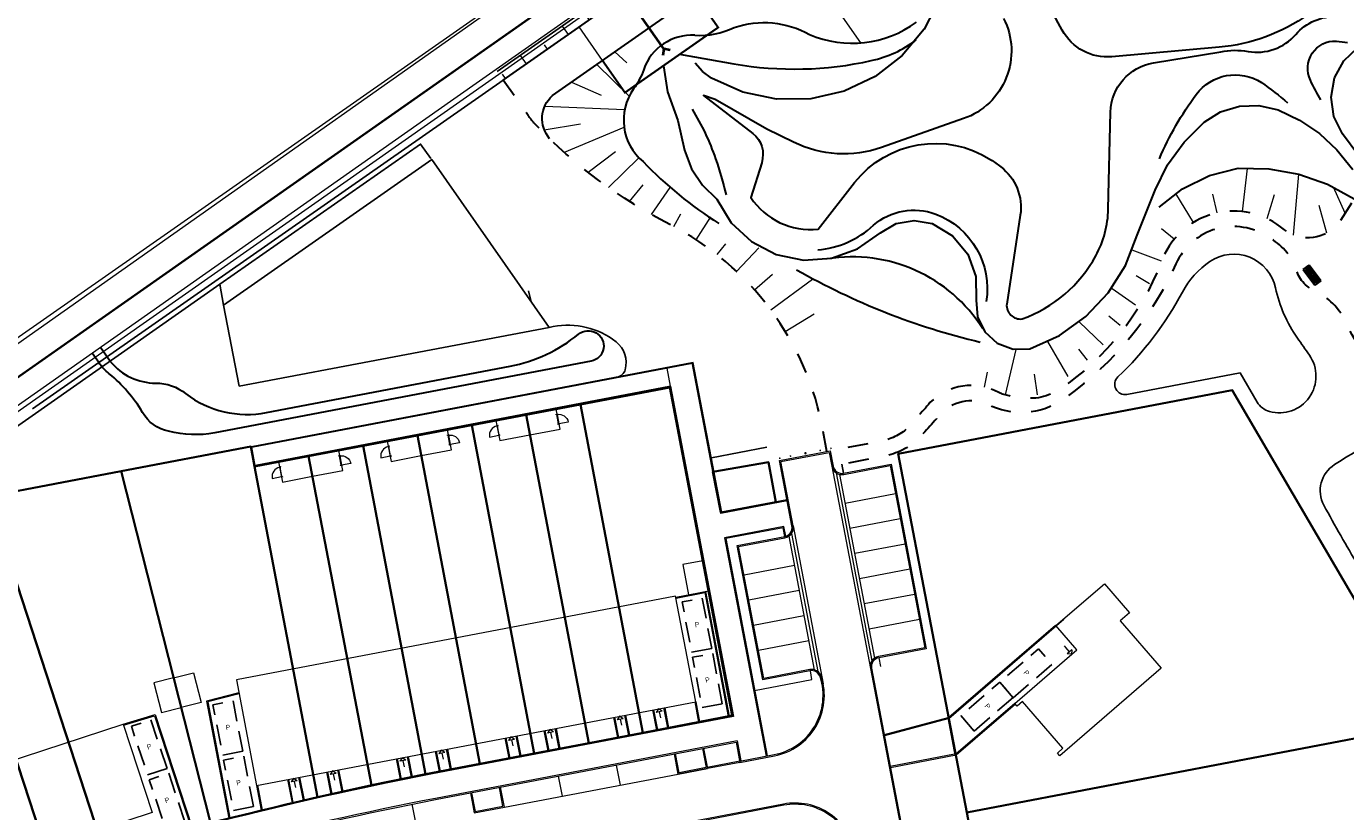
# Model space of a CAD drawing. Header units: metres. Extents: x 150385 to 171486, y 478588 to 485023.
# Tile 82 of 256: x 151673 to 151802, y 483454 to 483531. Entities that reach past the tile are written whole.
import ezdxf
from ezdxf.lldxf.tags import DXFTag

# ---------------------------------------------------------------- set-up
doc = ezdxf.new("R2010")
doc.units = ezdxf.units.M
doc.linetypes.add('NLCS-HIDDEN', pattern=[4, 2, -2])
doc.linetypes.add('Stippelfijn', pattern=[3, 2, -1])
for name, color, linetype, lineweight, true_color in [('B-WE-KG-GRENS_PERCEEL-GV', 150, 'KG-PERCEEL', 30, 0x007fff), ('N-CO-BC-DEUR_BERGING_HOUT-G', 9, 'Continuous', 18, 0x808080), ('N-WA-GW-TALUDARCERING-S', 7, 'Continuous', 15, 0x898989), ('N-WA-GW-TALUDARCERING_KORT-G', 7, 'Continuous', 15, 0x898989), ('N-WA-GW-TALUDARCERING_LANG-G', 7, 'Continuous', 18, 0x898989), ('N-WE-GW-GRONDWERKLIJN-G', 7, 'Continuous', 30, 0x4d4d4d), ('N1-WA-WH-DUIKER-G', 150, 'Continuous', 40, 0x007fff)]:
    doc.layers.add(name, color=color, linetype=linetype, lineweight=lineweight, true_color=true_color)
for name, color, linetype, lineweight in [('N-GV-IE-BANKJE-S', 7, 'Continuous', 35), ('N-GV-VH-MATERIAALGRENS-G', 7, 'Continuous', 25), ('N-PV-OG-BEBOUWING_ENTREE-S', 7, 'Continuous', 18), ('N-PV-OG-KADASTRAAL_BEBOUWING-G', 7, 'Continuous', 35), ('N-WE-AL-CONSTRUCTIELIJN-G', 7, 'Continuous', 25), ('N-WE-VH-KANTOPSLUITING_ACHTERKANTBAND TERRAS-G', 7, 'Continuous', 5), ('N-WE-VH-MATERIAALGRENS-G', 7, 'Continuous', 9), ('N-WE-WH-KUNSTWERK_STUW-G', 150, 'Continuous', 35), ('N1-WE-IE-MEUBILAIR_WEGMEUBILAIR_PAAL_OBJECT-S', 7, 'Continuous', 25), ('TOP-L-topo objecten vlak', 7, 'Continuous', 0)]:
    doc.layers.add(name, color=color, linetype=linetype, lineweight=lineweight)
doc.layers.add('N-WE-IE-MEUBILAIR_WEGMEUBILAIR_PAAL-G', color=7, linetype='FENCELINE1')
doc.layers.add('N-WE-VH-PP', color=7, linetype='Continuous')
doc.styles.add('NLCS-ISO-ANNOTATIEF-T25', font='NLCS-ISO.ttf', dxfattribs={"height": 2.5})
doc.styles.get("Standard").update_dxf_attribs({"font": 'NLCS-ISO.ttf'})
doc.linetypes.add('FENCELINE1', pattern='A,6.35,-2.54,[133,ltypeshp.shx,S=2.54,R=0,X=-2.54,Y=0],-2.54,25.4', length=36.83)
tags = doc.linetypes.add('KG-PERCEEL', pattern='A,5.5,-2,["P",Standard,S=1.8,R=0,X=-0.5,Y=-0.9],-2,5.5,-2,[5,NLCS.shx,S=0.75,R=0,X=0,Y=0],-2', length=19).pattern_tags.tags
tags[6] = DXFTag(74, 10)

# ---------------------------------------------------------------- blocks, each defined once
blk = doc.blocks.new('A$C2fcac167')
for p, q in [((0, 0), (2.4, 0)), ((0, -0.9), (0, 0)), ((2.4, -0.9), (0, -0.9)), ((0.2, -0.2), (2.2, -0.2)), ((0.2, -0.9), (0.2, -0.2)), ((2.2, -0.4), (0.2, -0.4)), ((2.2, -0.65), (0.2, -0.65)), ((2.2, -0.2), (2.2, -0.9)), ((2.4, 0), (2.4, -0.9))]:
    blk.add_line(p, q)
blk = doc.blocks.new('*U53')
at = {"layer": 'N-WA-GW-TALUDARCERING_KORT-G'}
for p, q in [((151803.89, 483613.87), (151803.61, 483614.28)), ((151799.8, 483611), (151799.51, 483611.41)), ((151795.7, 483608.14), (151795.41, 483608.55)), ((151791.6, 483605.27), (151791.32, 483605.68)), ((151787.5, 483602.41), (151787.22, 483602.82)), ((151783.41, 483599.54), (151783.12, 483599.95)), ((151779.31, 483596.68), (151779.02, 483597.09)), ((151775.21, 483593.81), (151774.93, 483594.22)), ((151771.11, 483590.95), (151770.83, 483591.36)), ((151767.02, 483588.08), (151766.73, 483588.49)), ((151762.92, 483585.21), (151762.63, 483585.62)), ((151758.82, 483582.35), (151758.54, 483582.76)), ((151754.73, 483579.48), (151754.44, 483579.89)), ((151750.63, 483576.62), (151750.34, 483577.03)), ((151746.53, 483573.75), (151746.24, 483574.16)), ((151742.43, 483570.89), (151742.15, 483571.3)), ((151738.34, 483568.02), (151738.05, 483568.43)), ((151734.24, 483565.16), (151733.95, 483565.57)), ((151730.14, 483562.29), (151729.85, 483562.7)), ((151726.04, 483559.42), (151725.76, 483559.83)), ((151721.95, 483556.56), (151721.66, 483556.97)), ((151717.85, 483553.69), (151717.56, 483554.1)), ((151713.75, 483550.83), (151713.46, 483551.24)), ((151709.65, 483547.96), (151709.37, 483548.37)), ((151705.56, 483545.1), (151705.27, 483545.51)), ((151701.46, 483542.23), (151701.17, 483542.64))]:
    blk.add_line(p, q, dxfattribs=at)
at = {"layer": 'N-WA-GW-TALUDARCERING_LANG-G'}
for p, q in [((151801.85, 483612.44), (151801.27, 483613.26)), ((151797.75, 483609.57), (151797.17, 483610.39)), ((151793.65, 483606.71), (151793.08, 483607.53)), ((151789.55, 483603.84), (151788.98, 483604.66)), ((151785.46, 483600.97), (151784.88, 483601.79)), ((151781.36, 483598.11), (151780.79, 483598.93)), ((151777.26, 483595.24), (151776.69, 483596.06)), ((151773.16, 483592.38), (151772.59, 483593.2)), ((151769.07, 483589.51), (151768.49, 483590.33)), ((151764.97, 483586.65), (151764.4, 483587.47)), ((151760.87, 483583.78), (151760.3, 483584.6)), ((151756.77, 483580.92), (151756.2, 483581.74)), ((151752.68, 483578.05), (151752.1, 483578.87)), ((151748.58, 483575.18), (151748.01, 483576)), ((151744.48, 483572.32), (151743.91, 483573.14)), ((151740.38, 483569.45), (151739.81, 483570.27)), ((151736.29, 483566.59), (151735.71, 483567.41)), ((151732.19, 483563.72), (151731.62, 483564.54)), ((151728.09, 483560.86), (151727.52, 483561.68)), ((151723.99, 483557.99), (151723.42, 483558.81)), ((151719.9, 483555.13), (151719.32, 483555.95)), ((151715.8, 483552.26), (151715.23, 483553.08)), ((151711.7, 483549.39), (151711.13, 483550.21)), ((151707.61, 483546.53), (151707.03, 483547.35)), ((151703.51, 483543.66), (151702.93, 483544.48))]:
    blk.add_line(p, q, dxfattribs=at)
blk = doc.blocks.new('pp')
at = {"layer": 'N-WE-VH-PP', "linetype": 'Stippelfijn', "flags": 128}
blk.add_lwpolyline([(-0.5, -5.47), (-2.5, -5.47), (-2.5, -0.47), (-0.5, -0.47)], close=True, dxfattribs=at)
at = {"layer": 'N-WE-VH-PP', "color": 0, "insert": (-1.48, -2.91), "char_height": 0.5, "attachment_point": 5, "style": 'NLCS-ISO-ANNOTATIEF-T25'}
blk.add_mtext('P', dxfattribs=at)
blk = doc.blocks.new('Woning Vrijstaand p')
at = {"layer": 'N-PV-OG-BEBOUWING_ENTREE-S', "color": 0, "lineweight": -2}
for p, q in [((-0.3, 6.75), (-1.06, 6.75)), ((-0.3, 6.75), (-0.9, 6.75)), ((-0.3, 7.05), (0, 6.75)), ((-0.3, 7.05), (0, 6.75)), ((0, 6.75), (-0.3, 6.45)), ((0, 6.75), (-0.3, 6.45))]:
    blk.add_line(p, q, dxfattribs=at)
at = {"layer": 'N-PV-OG-BEBOUWING_ENTREE-S', "color": 0, "lineweight": -2, "flags": 128}
blk.add_lwpolyline([(-0.3, 7.05), (-0.3, 6.45)], dxfattribs=at)
blk.add_lwpolyline([(-0.3, 7.05), (-0.3, 6.45)], dxfattribs=at)
at = {"layer": 'N-PV-OG-KADASTRAAL_BEBOUWING-G', "color": 0, "lineweight": -2, "flags": 128}
blk.add_lwpolyline([(0.65, 12.46), (6.76, 12.46), (6.76, -0.6), (6.41, -0.6), (6.41, 0.1), (0.37, 0.1), (0.37, -0.6), (0.02, -0.6), (0.02, 7.41), (-3.1, 7.41), (-3.1, 13.66), (0.65, 13.66)], close=True, dxfattribs=at)
blk = doc.blocks.new('NLRS_31_DO_WB_buitendeurkozijn vspyqds3_BCB - H02s-5481641-00_begane grond - BU Tuinberging')
at = {"layer": 'N-CO-BC-DEUR_BERGING_HOUT-G', "lineweight": 13}
h = blk.add_hatch(dxfattribs=at)
h.set_pattern_fill('FP_7', color=256, style=0, pattern_type=2)
h.set_pattern_definition([(315, (-27166.344, 2464), (45.25483, 45.25483), [])])
h.paths.add_polyline_path([(-517, 9), (-517, -9), (-508, -9), (-508, -85), (-517, -85), (-517, -101), (-450, -101), (-450, -38), (-467, -38), (-467, 13), (-517, 13)], flags=0)
h.paths.add_polyline_path([(450, -101), (517, -101), (517, -85), (508, -85), (508, -9), (517, -9), (517, 13), (467, 13), (467, -38), (450, -38)], flags=0)
at = {"layer": 'N-CO-BC-DEUR_BERGING_HOUT-G'}
for p, q in [((-517, 13), (-517, 9)), ((-467, 13), (-517, 13)), ((-467, -38), (-467, 13)), ((462, 2), (-462, 2)), ((-462, 2), (-462, -38)), ((462, -38), (462, 2)), ((517, 13), (467, 13)), ((467, 13), (467, -38)), ((517, 9), (517, 13)), ((-508, -85), (-517, -85)), ((-517, -85), (-517, -101)), ((-517, -101), (-450, -101)), ((-508, -79), (-508, -85)), ((-450, -38), (-467, -38)), ((-462, -38), (462, -38)), ((-450, -101), (-450, -38)), ((467, -38), (450, -38)), ((450, -38), (450, -101)), ((450, -101), (517, -101)), ((508, -85), (508, -79)), ((517, -85), (508, -85)), ((517, -101), (517, -85))]:
    blk.add_line(p, q, dxfattribs=at)
at = {"layer": 'N-CO-BC-DEUR_BERGING_HOUT-G', "lineweight": 13}
blk.add_line((-464, 919), (-464, -9), dxfattribs=at)
blk.add_arc((-464, -9), 928, 360, 90, dxfattribs=at)

msp = doc.modelspace()

# ---------------------------------------------------------------- hatches: boundary and pattern name
h = msp.add_hatch(color=256)
edge = h.paths.add_edge_path()
edge.add_arc((151749.2, 483488.86), 0.125, 0, 360)
at = {"layer": 'N1-WE-IE-MEUBILAIR_WEGMEUBILAIR_PAAL_OBJECT-S'}
h = msp.add_hatch(color=256, dxfattribs=at)
h.dxf.hatch_style = 1
h.paths.add_polyline_path([(151746.64, 483488.29), (151746.78, 483488.32), (151746.75, 483488.47), (151746.61, 483488.44)])
h = msp.add_hatch(color=256, dxfattribs=at)
h.dxf.hatch_style = 1
h.paths.add_polyline_path([(151747.69, 483488.5), (151747.83, 483488.52), (151747.8, 483488.67), (151747.66, 483488.64)])
h = msp.add_hatch(color=256, dxfattribs=at)
h.dxf.hatch_style = 1
h.paths.add_polyline_path([(151750.59, 483489.04), (151750.73, 483489.07), (151750.7, 483489.22), (151750.56, 483489.19)])
h = msp.add_hatch(color=256, dxfattribs=at)
h.dxf.hatch_style = 1
h.paths.add_polyline_path([(151751.64, 483489.25), (151751.78, 483489.27), (151751.75, 483489.42), (151751.61, 483489.39)])

# ---------------------------------------------------------------- linework, layer by layer
at = {"layer": 'B-WE-KG-GRENS_PERCEEL-GV', "flags": 128}
for points in [[(151316.71, 483553.08), (151403.36, 483439.89), (151455.3, 483373.86), (151469, 483359.2), (151471.72, 483355.57), (151507.76, 483380.86), (151608.65, 483451.64), (151911.59, 483664.18), (152074.24, 483778.3), (152066.94, 483796.58), (152059.48, 483814.79), (152051.89, 483832.94), (152044.14, 483851.04), (152036.25, 483869.07), (152028.22, 483887.03), (152020.04, 483904.93), (152011.71, 483922.76), (152003.25, 483940.53), (151994.64, 483958.23), (151985.88, 483975.85), (151976.99, 483993.41), (151967.95, 484010.89), (151926.45, 483981.72), (151907.36, 483968.3)], [(152074.24, 483778.3), (152066.94, 483796.58), (152059.48, 483814.79), (152051.89, 483832.94), (152044.14, 483851.04), (152036.25, 483869.07), (152028.22, 483887.03), (152020.04, 483904.93), (152011.71, 483922.76), (152003.25, 483940.53), (151994.64, 483958.23), (151985.88, 483975.85), (151976.99, 483993.41), (151967.95, 484010.89), (151926.45, 483981.72), (151907.36, 483968.3), (151316.71, 483553.08), (151403.36, 483439.89), (151455.3, 483373.86), (151469, 483359.2), (151471.72, 483355.57), (151608.65, 483451.64), (151911.59, 483664.18)], [(151507.75, 483380.85), (151507.76, 483380.86), (151608.65, 483451.64), (151771.12, 483565.63), (151911.59, 483664.18), (152074.24, 483778.3), (152066.94, 483796.58), (152059.48, 483814.79), (152051.89, 483832.94), (152044.14, 483851.04), (152036.25, 483869.07), (152028.22, 483887.03), (152020.04, 483904.93), (152011.71, 483922.76), (152003.25, 483940.53), (151994.64, 483958.23), (151985.88, 483975.85), (151976.99, 483993.41), (151967.95, 484010.89), (151926.45, 483981.72), (151907.36, 483968.3), (151316.71, 483553.08), (151403.36, 483439.89), (151455.3, 483373.86), (151469, 483359.2), (151471.72, 483355.57)], [(151316.71, 483553.08), (151403.36, 483439.89), (151455.3, 483373.86), (151469, 483359.2), (151471.72, 483355.57), (151507.76, 483380.86), (151608.65, 483451.64), (151911.59, 483664.18), (152074.24, 483778.3), (152066.94, 483796.58), (152059.48, 483814.79), (152051.89, 483832.94), (152044.14, 483851.04), (152036.25, 483869.07), (152028.22, 483887.03), (152020.04, 483904.93), (152011.71, 483922.76), (152003.25, 483940.53), (151994.64, 483958.23), (151985.88, 483975.85), (151976.99, 483993.41), (151967.95, 484010.89), (151926.45, 483981.72), (151907.36, 483968.3)], [(152074.24, 483778.3), (152066.94, 483796.58), (152059.48, 483814.79), (152051.89, 483832.94), (152044.14, 483851.04), (152036.25, 483869.07), (152028.22, 483887.03), (152020.04, 483904.93), (152011.71, 483922.76), (152003.25, 483940.53), (151994.64, 483958.23), (151985.88, 483975.85), (151976.99, 483993.41), (151967.95, 484010.89), (151926.45, 483981.72), (151907.36, 483968.3), (151316.71, 483553.08), (151403.36, 483439.89), (151455.3, 483373.86), (151469, 483359.2), (151471.72, 483355.57), (151608.65, 483451.64), (151911.59, 483664.18)], [(151533.35, 483297.58), (151522.99, 483289.3), (151577.28, 483221.76), (151674.55, 483103.26), (151777.85, 482980.47), (151798.81, 482956.48), (151809.59, 482945.89), (152215.02, 483231.7), (151911.59, 483664.18), (151608.65, 483451.64), (151612.29, 483447.18), (151620.38, 483452.84), (151632.62, 483430.44), (151632.42, 483430.34), (151628.04, 483427.88), (151630.94, 483424.32), (151654.28, 483394.27), (151606.73, 483356.21), (151573.99, 483330.04), (151555.19, 483315.02), (151553.62, 483313.78)], [(151809.59, 482945.89), (152215.02, 483231.7), (151911.59, 483664.18), (151608.65, 483451.64), (151630.94, 483424.32), (151654.28, 483394.27), (151606.73, 483356.21), (151522.99, 483289.3), (151577.28, 483221.76), (151674.55, 483103.26), (151777.85, 482980.47), (151798.81, 482956.48)], [(151533.35, 483297.58), (151522.99, 483289.3), (151577.28, 483221.76), (151674.55, 483103.26), (151777.85, 482980.47), (151798.81, 482956.48), (151809.59, 482945.89), (152215.02, 483231.7), (151911.59, 483664.18), (151608.65, 483451.64), (151612.29, 483447.18), (151620.38, 483452.84), (151632.62, 483430.44), (151632.42, 483430.34), (151628.04, 483427.88), (151630.94, 483424.32), (151654.28, 483394.27), (151606.73, 483356.21), (151573.99, 483330.04), (151555.19, 483315.02), (151553.62, 483313.78)], [(151809.59, 482945.89), (152215.02, 483231.7), (151911.59, 483664.18), (151608.65, 483451.64), (151630.94, 483424.32), (151654.28, 483394.27), (151606.73, 483356.21), (151522.99, 483289.3), (151577.28, 483221.76), (151674.55, 483103.26), (151777.85, 482980.47), (151798.81, 482956.48)], [(151533.35, 483297.58), (151522.99, 483289.3), (151577.28, 483221.76), (151636.33, 483149.83), (151637.77, 483151.01), (151632.04, 483158.1), (151624.17, 483167.82), (151610.47, 483184.72), (151626.21, 483197.6), (151635.99, 483193.01), (151646.17, 483188.23), (151656.36, 483183.45), (151666.54, 483178.68), (151676.72, 483173.9), (151686.91, 483169.12), (151697.09, 483164.34), (151707.27, 483159.56), (151691.5, 483125.95), (151695.85, 483123.92), (151711.62, 483157.52), (151722.65, 483152.34), (151733.68, 483147.17), (151744.71, 483141.99), (151754.38, 483137.46), (151754.38, 483133.32), (151767.22, 483133.28), (151780.21, 483133.25), (151798.96, 483133.2), (151817.71, 483133.14), (151817.55, 483071.63), (151830.05, 483071.59), (151830.12, 483102.01), (151830.18, 483120.59), (151830.23, 483139.18), (151914.11, 483138.94), (151914.15, 483153.71), (151834.15, 483153.94), (151834.2, 483172.51), (151834.26, 483191.09), (151834.31, 483209.67), (151914.31, 483209.45), (151914.35, 483225.88), (151834.35, 483226.1), (151834.41, 483244.68), (151834.44, 483255.93), (151834.46, 483267.18), (151834.54, 483293.05), (151914.54, 483292.83), (151914.55, 483296.36), (151915.98, 483296.35), (151916.16, 483296.36), (151916.33, 483296.36), (151916.51, 483296.38), (151916.68, 483296.4), (151916.86, 483296.43), (151917.03, 483296.46), (151917.2, 483296.5), (151917.37, 483296.54), (151917.53, 483296.59), (151917.7, 483296.65), (151917.86, 483296.71), (151918.02, 483296.78), (151918.18, 483296.85), (151918.34, 483296.93), (151918.49, 483297.02), (151918.64, 483297.11), (151918.79, 483297.2), (151918.93, 483297.3), (151919.07, 483297.41), (151919.21, 483297.52), (151919.34, 483297.63), (151919.47, 483297.75), (151919.59, 483297.88), (151919.71, 483298), (151919.83, 483298.14), (151919.93, 483298.27), (151920.04, 483298.41), (151920.14, 483298.55), (151920.24, 483298.7), (151920.33, 483298.85), (151920.41, 483299), (151920.49, 483299.16), (151920.57, 483299.32), (151920.63, 483299.48), (151920.7, 483299.64), (151920.75, 483299.8), (151920.8, 483299.97), (151920.85, 483300.14), (151920.89, 483300.31), (151920.92, 483300.48), (151920.95, 483300.66), (151920.97, 483300.83), (151920.99, 483301), (151921, 483301.18), (151921, 483301.35), (151921, 483356.46), (151921, 483451.49), (151921, 483451.66), (151920.99, 483451.83), (151920.97, 483452), (151920.95, 483452.17), (151920.93, 483452.34), (151920.89, 483452.51), (151920.86, 483452.67), (151920.81, 483452.84), (151920.76, 483453), (151920.71, 483453.16), (151920.65, 483453.32), (151920.58, 483453.48), (151920.51, 483453.64), (151920.44, 483453.79), (151920.36, 483453.94), (151920.27, 483454.09), (151920.18, 483454.23), (151920.08, 483454.37), (151822.52, 483592.33), (151775.46, 483559.42), (151773.17, 483562.7), (151771.12, 483565.63), (151608.65, 483451.64), (151612.29, 483447.18), (151615.74, 483449.59), (151620.38, 483452.83), (151624.64, 483455.82), (151629.29, 483459.07), (151638.77, 483465.71), (151650.25, 483439.2), (151642.19, 483435.44), (151637.38, 483432.99), (151632.62, 483430.44), (151628.05, 483427.87), (151630.94, 483424.32), (151653.43, 483395.36), (151653.57, 483395.41), (151664.88, 483399.12), (151673.86, 483402.07), (151676.45, 483402.57), (151688.25, 483404.81), (151694.86, 483406.08), (151694.48, 483408.03), (151688.89, 483406.97), (151683.79, 483406), (151678.19, 483404.93), (151673.09, 483403.95), (151664.65, 483401.2), (151657.28, 483423.67), (151665.5, 483427.11), (151670.57, 483428.97), (151675.69, 483430.69), (151680.86, 483432.27), (151686.04, 483433.77), (151695.38, 483436.28), (151704.76, 483438.54), (151710.03, 483439.7), (151715.31, 483440.79), (151720.62, 483441.8), (151725.92, 483442.82), (151731.22, 483443.82), (151736.54, 483444.83), (151745.25, 483446.5), (151750.55, 483418.72), (151741.82, 483417.05), (151736.52, 483416.05), (151731.22, 483415.03), (151725.92, 483414.02), (151720.62, 483413.02), (151715.31, 483412), (151709.99, 483410.98), (151710.37, 483409.03), (151711.99, 483409.33), (151723.79, 483411.57), (151734.59, 483413.64), (151735.57, 483378.82), (151724.74, 483378.52), (151714.09, 483378.05), (151703.51, 483377.1), (151692.99, 483375.64), (151682.54, 483373.69), (151672.2, 483371.26), (151662.03, 483368.21), (151652.18, 483364.53), (151644.17, 483386.17), (151639.14, 483382.15), (151646.56, 483362.07), (151638.88, 483358.39), (151634.08, 483355.9), (151629.36, 483353.3), (151624.68, 483350.59), (151620.08, 483347.77), (151613.06, 483343.17), (151604.51, 483354.42), (151602.15, 483352.55), (151602.88, 483351.66), (151599.72, 483349.07), (151598.96, 483349.99), (151573.99, 483330.04), (151577.07, 483326.28), (151582.7, 483319.41), (151564.08, 483304.18), (151558.45, 483311.04), (151555.19, 483315.02), (151553.62, 483313.78), (151556.9, 483309.78), (151562.53, 483302.9), (151542.43, 483286.46), (151536.82, 483293.34), (151533.4, 483297.51)], [(151640.45, 483466.88), (151650.23, 483473.72), (151654.36, 483476.61), (151659.48, 483480.19), (151663.6, 483483.07), (151668.74, 483486.65), (151669.4, 483484.63), (151682.41, 483487.11), (151695.04, 483489.53), (151695.4, 483487.56), (151700.7, 483488.58), (151706.02, 483489.58), (151711.32, 483490.59), (151716.62, 483491.6), (151721.93, 483492.61), (151727.23, 483493.61), (151735.96, 483495.28), (151742.06, 483463.25), (151733.34, 483461.58), (151728.04, 483460.56), (151722.72, 483459.56), (151717.42, 483458.55), (151712.12, 483457.53), (151706.83, 483456.45), (151701.55, 483455.29), (151691.11, 483452.78), (151680.74, 483449.99), (151675.57, 483448.49), (151670.4, 483446.92), (151665.28, 483445.2), (151660.2, 483443.33), (151652.07, 483440.01)], [(151727.23, 483493.61), (151733.34, 483461.58), (151742.06, 483463.25), (151735.96, 483495.28)], [(151758.27, 483488.82), (151764.96, 483453.8), (151809.97, 483462.38), (151790.88, 483495.03)], [(151764.96, 483453.8), (151758.27, 483488.82), (151790.88, 483495.03), (151809.97, 483462.38), (151821.2, 483443.14), (151824.49, 483430.03), (151827.77, 483416.92), (151832.88, 483396.52), (151833.08, 483368.06), (151781.57, 483366.61), (151777.86, 483386.02), (151773.94, 483406.66), (151771.41, 483419.92), (151768.89, 483433.19)], [(151727.23, 483493.61), (151721.93, 483492.61), (151728.04, 483460.56), (151733.34, 483461.58)], [(151721.93, 483492.61), (151716.62, 483491.6), (151722.72, 483459.56), (151728.04, 483460.56)], [(151711.32, 483490.59), (151717.42, 483458.55), (151722.72, 483459.56), (151716.62, 483491.6)], [(151711.32, 483490.59), (151706.02, 483489.58), (151712.12, 483457.53), (151717.42, 483458.55)], [(151682.41, 483487.11), (151691.11, 483452.78), (151701.55, 483455.29), (151695.4, 483487.56), (151695.04, 483489.53)], [(151700.7, 483488.58), (151695.4, 483487.56), (151701.55, 483455.29), (151706.83, 483456.45)], [(151700.7, 483488.58), (151706.83, 483456.45), (151712.12, 483457.53), (151706.02, 483489.58)], [(151669.4, 483484.63), (151680.74, 483449.99), (151691.11, 483452.78), (151682.41, 483487.11)], [(151740.93, 483483.08), (151740.17, 483487.06), (151745.61, 483488), (151746.31, 483484.09)], [(151740.17, 483487.06), (151740.93, 483483.08), (151746.31, 483484.09), (151745.61, 483488)], [(151663.6, 483483.07), (151664.76, 483481.44), (151675.57, 483448.49), (151680.74, 483449.99), (151669.4, 483484.63), (151668.74, 483486.65)], [(151663.6, 483483.07), (151659.48, 483480.19), (151670.4, 483446.92), (151675.57, 483448.49), (151664.76, 483481.44)], [(151809.97, 483462.38), (151764.96, 483453.8), (151768.89, 483433.19), (151821.2, 483443.14)]]:
    msp.add_lwpolyline(points, close=True, dxfattribs=at)
at = {"layer": 'N-GV-VH-MATERIAALGRENS-G', "color": 7, "flags": 128}
for points in [[(151692.02, 483505.36), (151711.63, 483519.05), (151712.64, 483517.65)], [(151692.02, 483505.36), (151669.3, 483489.45)], [(151692.4, 483503.33), (151692.02, 483505.36)], [(151752.76, 483487.78), (151752.92, 483486.91)]]:
    msp.add_lwpolyline(points, dxfattribs=at)
for points in [[(151779.71, 483496.31, 0.080663), (151786.01, 483504.6, -0.12226), (151788.69, 483507.58, -0.531697), (151795.1, 483505, 0.099697), (151797.23, 483500.11, 0.000875), (151798.4, 483498.44, -0.705147), (151794.5, 483492.94, -0.194431), (151793.31, 483493.86), (151791.64, 483496.71), (151780.58, 483494.61, -0.748513)], [(151799.82, 483483.79, 0.012476), (151803.18, 483477.9, 0.24414), (151807.14, 483475.47, 0.111554), (151811.83, 483476.19, 0.230385), (151815.99, 483480.7, 0.288385), (151814.59, 483485.73, 0.058647), (151809.32, 483489.51, 0.269353), (151803.49, 483489.38, 0.00376), (151800.86, 483487.75, 0.393765)]]:
    msp.add_lwpolyline(points, format="xyb", close=True, dxfattribs=at)
msp.add_lwpolyline([(151724.18, 483501.15), (151724.58, 483501.23, -0.21637), (151730.71, 483499.74, -0.302458), (151731.6, 483497.02, -0.285852), (151730.83, 483496.3)], format="xyb", dxfattribs=at)
at = {"layer": 'N-WA-GW-TALUDARCERING-S', "color": 7, "flags": 128}
for points in [[(151747.12, 483539.6), (151754.58, 483528.93)], [(151730.58, 483528.04), (151731.76, 483526.97)], [(151728.85, 483526.82), (151731.99, 483523.71)], [(151726.37, 483525.09), (151729.27, 483523.81)], [(151723.75, 483522.74), (151731.55, 483522.42)], [(151723.7, 483520.44), (151727.23, 483521.03)], [(151725.67, 483518.24), (151731.5, 483520.69)], [(151728, 483516.29), (151730.65, 483518.33)], [(151729.99, 483514.81), (151732.95, 483517.7)], [(151791.88, 483512.46), (151792.36, 483516.65)], [(151796.86, 483510.16), (151797.36, 483516.11)], [(151732.02, 483513.44), (151733.35, 483515.07)], [(151734.16, 483512.16), (151736.01, 483514.81)], [(151787.09, 483511.4), (151785.35, 483514.23)], [(151789.39, 483512.33), (151788.99, 483514.14)], [(151801.91, 483512.3), (151800.77, 483514.84)], [(151794.27, 483511.78), (151795, 483514.12)], [(151800.12, 483510.35), (151799.37, 483513.04)], [(151736.36, 483510.99), (151737.03, 483512.24)], [(151738.53, 483509.71), (151739.97, 483511.93)], [(151785.21, 483509.77), (151783.98, 483510.78)], [(151740.58, 483508.25), (151741.42, 483509.32)], [(151742.48, 483506.6), (151744.65, 483508.9)], [(151783.96, 483507.61), (151781.1, 483508.68)], [(151744.24, 483504.8), (151745.97, 483506.34)], [(151745.83, 483502.85), (151749.88, 483505.85)], [(151782.79, 483505.41), (151781.48, 483506.18)], [(151781.44, 483503.31), (151779.14, 483504.92)], [(151747.23, 483500.76), (151750.05, 483502.48)], [(151778.26, 483499.45), (151775.94, 483501.68)], [(151779.92, 483501.32), (151778.81, 483502.24)], [(151769.74, 483498.99), (151768.7, 483494.56)], [(151772.82, 483499.78), (151774.83, 483496.34)], [(151776.73, 483497.95), (151775.89, 483499.01)], [(151766.7, 483495.31), (151766.98, 483496.78)], [(151771.85, 483494.55), (151771.58, 483496.57)]]:
    msp.add_lwpolyline(points, dxfattribs=at)
at = {"layer": 'N-WE-AL-CONSTRUCTIELIJN-G', "color": 7, "flags": 128}
for points in [[(151826.67, 483601.34), (151719.12, 483526.12)], [(151719.7, 483525.3), (151673.74, 483493.21)], [(151745.44, 483489.44), (151740.02, 483488.41)]]:
    msp.add_lwpolyline(points, dxfattribs=at)
at = {"layer": 'N-WE-GW-GRONDWERKLIJN-G', "color": 7, "flags": 128}
for points in [[(151719.7, 483525.3), (151823.1, 483597.62)], [(151681.37, 483497.79), (151680.38, 483499.2)]]:
    msp.add_lwpolyline(points, dxfattribs=at)
for points in [[(151724.23, 483519.57, -0.409968), (151724.51, 483523.79), (151774.33, 483558.63)], [(151798.27, 483531.69, -0.133239), (151789.61, 483528.5), (151779.11, 483527.57, -0.298851), (151774.28, 483530.16), (151767.64, 483542.39, 0.401364)], [(151738.41, 483529.67, 0.126512), (151742.25, 483530.43, -0.212358), (151749.6, 483529.75, 0.265477), (151760.03, 483530.94)], [(151768.55, 483531.31, -0.453924), (151764.64, 483521.53), (151756.63, 483518.71, -0.201518), (151748.05, 483519.23), (151745.44, 483520.51), (151740.39, 483523.41), (151739.26, 483523.8), (151744.07, 483520.09, -0.310015), (151744.93, 483517.23), (151743.86, 483513.84, 0.279969), (151750.44, 483510.74), (151754, 483515.28, -0.38793), (151767.3, 483517.51, -0.019717), (151768.27, 483516.83, -0.273985), (151770.18, 483512.1), (151768.85, 483503.43, 0.46651), (151770.35, 483501.97, 0.18326), (151777.55, 483508.14, 0.119814), (151778.77, 483512.71), (151778.99, 483522.16, -0.360612), (151783.18, 483526.98), (151789.75, 483528.06, -0.094075), (151792.41, 483528.09, 0.264392), (151797.07, 483529.75, -0.227888), (151801.1, 483531.5, 0.105626)], [(151738.41, 483529.67, 0.334472), (151733.41, 483526.32)], [(151736.92, 483527.81), (151742.22, 483526.88, 0.098191), (151755.63, 483527.19, 0.107175), (151760.02, 483529.21, 0.107175)], [(151799.52, 483523.35, -0.013606), (151798.5, 483525.27, -0.569649), (151801.04, 483529.1, 0.033491), (151802.14, 483528.97)], [(151733.41, 483526.32, -0.073684), (151732.42, 483524.43, 0.391028), (151733.35, 483517.33, 0.060336), (151740.75, 483511.29)], [(151783.76, 483517.62, -0.057489), (151787.35, 483523.88, -0.395278), (151793.73, 483525.05, -0.017577), (151796.28, 483523.08)], [(151738.13, 483522.44, -0.058265), (151740.42, 483517.62, -0.031299), (151741.45, 483514.09)], [(151750.4, 483508.72, 0.169815), (151755.85, 483511.12, -0.276813), (151761.92, 483512.21, -0.356025), (151766.86, 483503.67)], [(151766.51, 483501.01, 0.302608), (151751.34, 483507.83)], [(151748.34, 483506.78, 0.071327), (151766.25, 483499.71, 0.071327)], [(151681.37, 483497.79, 0.223985), (151685.77, 483495.71, -0.177989), (151688.69, 483494.68, 0.211928), (151696.59, 483492.83), (151720.36, 483497.36, 0.125015), (151727.05, 483500.49, -1.285779), (151728.28, 483497.85), (151728.28, 483497.85), (151691.53, 483490.85, -0.11396), (151687.03, 483491.03, -0.227215), (151684.49, 483492.85, 0.08107), (151681.23, 483496.63, -0.064509), (151680.2, 483497.72), (151679.57, 483498.62)]]:
    msp.add_lwpolyline(points, format="xyb", dxfattribs=at)
at = {"layer": 'N-WE-GW-GRONDWERKLIJN-G', "color": 7, "linetype": 'NLCS-HIDDEN', "flags": 128}
for points in [[(151751.3, 483489.02), (151750.94, 483491.02, 0.234169), (151735.96, 483511.2, -0.083591), (151722.9, 483520.9, -0.038348), (151722.14, 483521.83), (151719.7, 483525.3)], [(151802.53, 483513.27), (151801.29, 483511.34, -0.407569), (151795.96, 483510.67, 0.530889), (151783.9, 483507.43, -0.1525), (151774.08, 483495.16, -0.210183), (151770.16, 483494.33, -0.096279), (151768.08, 483494.78, 0.334045), (151761.36, 483493.8, -0.016759), (151758.88, 483491.05, -0.121282), (151756.16, 483489.95), (151751.61, 483489.09)], [(151741.2, 483363.95, -0.123928), (151751.53, 483357.23, 0.227586), (151760.1, 483353.82, 0.206139), (151763.62, 483355.64, 0.001507), (151765.79, 483358.29, -0.209915), (151769.36, 483360.13, 0.00158), (151772.42, 483360.32, 0.095482), (151774.25, 483360.8, -0.327719), (151789.32, 483357.98, -0.032622), (151790.14, 483356.91, 0.23857), (151791.61, 483356.21, -0.230254), (151793.42, 483355.7, 0.093686), (151794.06, 483355.32, 0.258091), (151798.65, 483356.03, 0.069756), (151801.14, 483358.48, -0.272473), (151806.34, 483360.79, 0.099018), (151812.27, 483360.47, -0.222998), (151826.69, 483356.79, 0.412402), (151838.97, 483359.24, 0.136347), (151840.81, 483365.42, -0.173921), (151841.67, 483367.98, 0.261832), (151842.76, 483372.65, -0.148008), (151842.45, 483376.47, 0.205087), (151840.32, 483383.99, -0.361798), (151840.15, 483390.84, 0.096568), (151841.15, 483395.02, 0.107162), (151840.39, 483400.88, 0.014546), (151839.3, 483403.71, -0.130046), (151837.9, 483422.2, 0.125861), (151837.73, 483424.67, -0.373948), (151839, 483427.68, 0.043837), (151840.67, 483428.73, 0.135424), (151842.29, 483430.84), (151843.95, 483434.96, 0.367956), (151839.46, 483445.32, -0.104499), (151825.37, 483455.98, -0.090548), (151821.11, 483463.41, -0.093144), (151820.4, 483471.57, -0.113341), (151821.92, 483476.51, 0.044579), (151822.29, 483477.32, 0.284575), (151819.97, 483488.22, 0.126691), (151810.11, 483493.87), (151810.11, 483493.87, -0.20482), (151801.93, 483501.75, 0.164417), (151798.97, 483504.71, -0.249892), (151797.11, 483506.93, 0.173101), (151794.45, 483509.93, 0.467072), (151785.38, 483507.36, -0.13279), (151774.69, 483494.36, -0.278239), (151767.41, 483493.44, 0.334415), (151762.46, 483492.78, -0.017039), (151759.87, 483489.91, -0.124749), (151756.41, 483488.47), (151752.76, 483487.78)]]:
    msp.add_lwpolyline(points, format="xyb", dxfattribs=at)
at = {"layer": 'N-WE-GW-GRONDWERKLIJN-G', "color": 7}
for points in [[(151762.33, 483533.25, 0), (151760.79, 483530.27, 0), (151758.65, 483527.7, 0), (151756, 483525.65, 0), (151752.98, 483524.21, 0), (151749.72, 483523.46, 0), (151746.37, 483523.42, 0), (151743.09, 483524.11, 0), (151740.04, 483525.48, 0), (151739.16, 483526.13, 0), (151738.45, 483526.94, 0)], [(151804.18, 483517.05, 0), (151803.24, 483517.91, 0), (151801.62, 483520.05, 0), (151800.78, 483521.75, 0), (151800.52, 483523.63, 0), (151800.86, 483525.5, 0), (151801.76, 483527.17, 0), (151803.14, 483528.47, 0), (151804.86, 483529.28, 0), (151806.14, 483529.76, 0), (151807.32, 483530.46, 0), (151808.52, 483531.58, 0)], [(151735.34, 483526.7, 0), (151735.75, 483524.15, 0), (151735.75, 483524.15, 0), (151736.75, 483521.35, 0), (151737.41, 483518.44, 0), (151737.41, 483518.44, 0), (151738.09, 483516.64, 0), (151739.15, 483515.03, 0), (151740.54, 483513.68, 0), (151740.54, 483513.68, 0), (151741.95, 483511.37, 0), (151743.94, 483509.52, 0), (151746.36, 483508.27, 0), (151749.02, 483507.72, 0), (151751.73, 483507.9, 0), (151754.29, 483508.81, 0), (151756.52, 483510.37, 0), (151756.52, 483510.37, 0), (151756.52, 483510.37, 0), (151758.05, 483511.29, 0), (151759.81, 483511.6, 0), (151761.56, 483511.28, 0), (151761.56, 483511.28, 0), (151763.57, 483510.1, 0), (151765.05, 483508.31, 0), (151765.85, 483506.13, 0), (151765.87, 483503.81, 0), (151765.87, 483503.81, 0), (151766, 483502.17, 0), (151766.72, 483500.7, 0), (151767.93, 483499.6, 0), (151769.47, 483499.03, 0), (151771.1, 483499.06, 0), (151771.1, 483499.06, 0), (151773.99, 483500.37, 0), (151776.57, 483502.21, 0), (151778.75, 483504.51, 0), (151780.44, 483507.19, 0), (151781.59, 483510.15, 0), (151781.59, 483510.15, 0), (151783.34, 483514.56, 0), (151784.56, 483517.02, 0), (151786.17, 483519.24, 0), (151788.12, 483521.17, 0), (151788.12, 483521.17, 0), (151789.74, 483522.19, 0), (151791.57, 483522.75, 0), (151793.48, 483522.82, 0), (151795.35, 483522.38, 0), (151795.35, 483522.38, 0), (151797.45, 483521.38, 0), (151799.38, 483520.08, 0), (151801.08, 483518.49, 0), (151801.08, 483518.49, 0), (151802.65, 483516.57, 0)], [(151783.75, 483512.88, 0), (151786.03, 483514.69, 0), (151788.64, 483515.97, 0), (151791.46, 483516.68, 0), (151794.43, 483516.64, 0), (151797.36, 483516.11, 0), (151800.17, 483515.13, 0), (151802.78, 483513.7, 0)]]:
    msp.add_polyline3d(points, dxfattribs=at)
at = {"layer": 'N-WE-IE-MEUBILAIR_WEGMEUBILAIR_PAAL-G', "color": 7, "ltscale": 0.25, "flags": 128}
msp.add_lwpolyline([(151693.91, 483495.41), (151724.18, 483501.15), (151712.72, 483517.54), (151692.4, 483503.33)], close=True, dxfattribs=at)
msp.add_lwpolyline([(151722.18, 483504.72), (151722.43, 483503.65)], dxfattribs=at)
at = {"layer": 'N-WE-VH-KANTOPSLUITING_ACHTERKANTBAND TERRAS-G', "color": 7, "lineweight": 9}
msp.add_line((151736.04, 483495.4), (151735.7, 483497.17), dxfattribs=at)
at = {"layer": 'N-WE-VH-KANTOPSLUITING_ACHTERKANTBAND TERRAS-G', "color": 7, "lineweight": 9, "elevation": -3.95, "flags": 128}
msp.add_lwpolyline([(151765.03, 483564.98), (151767.01, 483565.75), (151769.32, 483564.65), (151769.75, 483562.41), (151767.83, 483560.22), (151764.41, 483558.04), (151746.22, 483545.44), (151714.56, 483523.19), (151666.43, 483489.4), (151646.72, 483475.39), (151641.11, 483471.46), (151639.57, 483472.16), (151638.26, 483474.32), (151639.09, 483475.83), (151640.92, 483477.42), (151641.95, 483477.97)], dxfattribs=at)
at = {"layer": 'N-WE-VH-KANTOPSLUITING_ACHTERKANTBAND TERRAS-G', "color": 7, "lineweight": 9, "flags": 128}
for points in [[(151642.13, 483478.32), (151765.04, 483564.98)], [(151736.04, 483495.4), (151695.49, 483487.68), (151695.15, 483489.44), (151738.16, 483497.64)], [(151747.41, 483484.21), (151740.95, 483482.98), (151738.14, 483497.7)], [(151751.78, 483487.59), (151755.54, 483467.85)], [(151752.76, 483487.78), (151752.92, 483486.91)], [(151752.21, 483486.94), (151755.7, 483468.6)], [(151752.54, 483486.8), (151755.96, 483468.86)], [(151757.99, 483484.91), (151753.08, 483483.97)], [(151758.46, 483482.45), (151753.55, 483481.51)], [(151747.28, 483480.75), (151747.1, 483481.71), (151741.3, 483480.61), (151745.36, 483459.29)], [(151747.18, 483480.73), (151747.02, 483481.59), (151741.42, 483480.53), (151745.46, 483459.31)], [(151747.58, 483480.77), (151750.07, 483467.72)], [(151747.84, 483481.02), (151750.4, 483467.55)], [(151748, 483481.78), (151750.94, 483466.34)], [(151758.93, 483479.99), (151754.01, 483479.06)], [(151743.21, 483477), (151748.12, 483477.94)], [(151759.39, 483477.54), (151754.48, 483476.6)], [(151736.55, 483474.81), (151739.45, 483475.37), (151741.77, 483463.19)], [(151736.57, 483474.72), (151739.37, 483475.25), (151741.67, 483463.17)], [(151743.68, 483474.54), (151748.59, 483475.48)], [(151759.86, 483475.08), (151754.95, 483474.15)], [(151744.14, 483472.09), (151749.06, 483473.02)], [(151760.33, 483472.63), (151755.42, 483471.69)], [(151773.61, 483472.05), (151763.19, 483463.06)], [(151774.44, 483472.64), (151763.21, 483462.94)], [(151774.44, 483472.64), (151774.38, 483472.71)], [(151744.61, 483469.63), (151749.52, 483470.57)], [(151756.36, 483468.9), (151756.52, 483468.03)], [(151687.52, 483466.94), (151685.58, 483466.45), (151686.32, 483463.54), (151688.25, 483464.03), (151687.52, 483466.94)], [(151744.24, 483465.69), (151749.84, 483466.76)], [(151749.84, 483466.76), (151749.68, 483467.62)], [(151693.89, 483465.46), (151690.73, 483464.66), (151692.91, 483453.23)], [(151693.91, 483465.36), (151690.85, 483464.58), (151693, 483453.26)], [(151734.87, 483463.91), (151734.63, 483463.56)], [(151735.22, 483463.67), (151734.87, 483463.91)], [(151735.36, 483464), (151735.74, 483462.04)], [(151735.46, 483464.02), (151735.83, 483462.06)], [(151738.4, 483464.58), (151738.77, 483462.61)], [(151738.5, 483464.6), (151738.87, 483462.63)], [(151769.7, 483464.36), (151763.93, 483459.38), (151757.52, 483458.15)], [(151769.63, 483464.43), (151763.88, 483459.47)], [(151682.59, 483462.42), (151685.7, 483463.36), (151689.32, 483452.32)], [(151682.62, 483462.33), (151685.64, 483463.23), (151689.23, 483452.29)], [(151730.47, 483463.07), (151730.84, 483461.1)], [(151730.57, 483463.09), (151730.94, 483461.12)], [(151731.06, 483463.18), (151730.82, 483462.83)], [(151731.41, 483462.94), (151730.82, 483462.83)], [(151731.41, 483462.94), (151731.06, 483463.18)], [(151731.12, 483462.89), (151731.23, 483462.3)], [(151731.55, 483463.27), (151731.92, 483461.31)], [(151731.65, 483463.29), (151732.02, 483461.33)], [(151734.28, 483463.8), (151734.66, 483461.83)], [(151734.38, 483463.81), (151734.75, 483461.85)], [(151735.22, 483463.67), (151734.63, 483463.56)], [(151734.93, 483463.61), (151735.04, 483463.02)], [(151763.09, 483463.04), (151756.89, 483461.36)], [(151763.11, 483462.94), (151756.92, 483461.26)], [(151763.19, 483463.06), (151763.09, 483463.04)], [(151763.09, 483463.04), (151763.79, 483459.37)], [(151763.19, 483463.06), (151763.89, 483459.39)], [(151723.67, 483461.77), (151724.05, 483459.81)], [(151723.77, 483461.79), (151724.14, 483459.83)], [(151724.26, 483461.89), (151724.02, 483461.54)], [(151724.61, 483461.65), (151724.02, 483461.54)], [(151724.61, 483461.65), (151724.26, 483461.89)], [(151724.32, 483461.59), (151724.43, 483461)], [(151724.75, 483461.98), (151725.13, 483460.01)], [(151724.85, 483462), (151725.23, 483460.03)], [(151719.86, 483461.05), (151720.23, 483459.08)], [(151719.96, 483461.07), (151720.33, 483459.1)], [(151720.45, 483461.16), (151720.21, 483460.81)], [(151720.8, 483460.92), (151720.21, 483460.81)], [(151720.8, 483460.92), (151720.45, 483461.16)], [(151720.51, 483460.87), (151720.62, 483460.28)], [(151720.94, 483461.25), (151721.32, 483459.29)], [(151721.04, 483461.27), (151721.41, 483459.31)], [(151739.26, 483460.04), (151739.64, 483458.08), (151736.79, 483457.53), (151736.41, 483459.5)], [(151742.53, 483460.79), (151742.9, 483458.82)], [(151709.25, 483459.03), (151709.63, 483457.03)], [(151709.35, 483459.05), (151709.73, 483457.05)], [(151709.84, 483459.14), (151709.6, 483458.79)], [(151710.19, 483458.9), (151709.6, 483458.79)], [(151710.19, 483458.9), (151709.84, 483459.14)], [(151709.9, 483458.84), (151710.01, 483458.25)], [(151710.33, 483459.23), (151710.71, 483457.25)], [(151710.43, 483459.25), (151710.81, 483457.27)], [(151713.06, 483459.75), (151713.44, 483457.79)], [(151713.16, 483459.77), (151713.54, 483457.81)], [(151713.65, 483459.86), (151713.41, 483459.51)], [(151714, 483459.63), (151713.41, 483459.51)], [(151714, 483459.63), (151713.65, 483459.86)], [(151713.71, 483459.57), (151713.82, 483458.98)], [(151714.14, 483459.96), (151714.52, 483457.99)], [(151714.24, 483459.98), (151714.62, 483458.01)], [(151736.41, 483459.5), (151736.79, 483457.53), (151739.64, 483458.08)], [(151739.14, 483460.02), (151739.5, 483458.17), (151736.88, 483457.67), (151736.53, 483459.52)], [(151742.79, 483458.8), (151739.61, 483458.19)], [(151763.77, 483459.47), (151757.49, 483458.27)], [(151702.45, 483457.73), (151702.86, 483455.59)], [(151702.55, 483457.75), (151702.96, 483455.61)], [(151703.04, 483457.84), (151702.8, 483457.49)], [(151703.39, 483457.61), (151702.8, 483457.49)], [(151703.39, 483457.61), (151703.04, 483457.84)], [(151703.1, 483457.55), (151703.21, 483456.96)], [(151703.53, 483457.94), (151703.94, 483455.82)], [(151703.63, 483457.96), (151704.03, 483455.84)], [(151719.81, 483454.3), (151736.79, 483457.53)], [(151731.13, 483456.46), (151730.76, 483458.42)], [(151742.81, 483458.68), (151739.64, 483458.08)], [(151695.61, 483456.43), (151696.07, 483454.01)], [(151695.71, 483456.45), (151696.17, 483454.03)], [(151698.64, 483457), (151699.08, 483454.72)], [(151698.74, 483457.02), (151699.17, 483454.75)], [(151699.23, 483457.12), (151698.99, 483456.77)], [(151699.58, 483456.88), (151698.99, 483456.77)], [(151699.58, 483456.88), (151699.23, 483457.12)], [(151699.29, 483456.82), (151699.4, 483456.23)], [(151699.72, 483457.21), (151700.15, 483454.97)], [(151699.82, 483457.23), (151700.25, 483454.99)], [(151716.49, 483455.7), (151716.86, 483453.74), (151719.81, 483454.3), (151719.43, 483456.26)], [(151719.67, 483454.39), (151719.32, 483456.24)], [(151725.47, 483455.38), (151725.09, 483457.34)], [(151716.6, 483455.72), (151716.96, 483453.88)], [(151711.21, 483452.64), (151710.81, 483454.6)], [(151716.96, 483453.88), (151719.67, 483454.39)], [(151747.09, 483454.49), (151737.83, 483452.72)]]:
    msp.add_lwpolyline(points, dxfattribs=at)
for points in [[(151747.39, 483484.31), (151741.03, 483483.1), (151738.24, 483497.72), (151695.08, 483489.49), (151695.44, 483487.61), (151735.95, 483495.32), (151742.06, 483463.24), (151712.6, 483457.63, 0.0262), (151671.88, 483447.37, 0.02301), (151655.87, 483441.61, 0.004605), (151651.99, 483439.97)], [(151736.04, 483495.4), (151742.18, 483463.16), (151712.62, 483457.53, 0.0262), (151671.93, 483447.28, 0.023031), (151655.9, 483441.52, 0.004606), (151652.03, 483439.88, 0.004606)], [(151672.67, 483444.87, -0.026186), (151713.1, 483455.06), (151742.44, 483460.65), (151742.81, 483458.68), (151746.17, 483459.32, 0.451113), (151750.76, 483467.06, 0.378252), (151749.62, 483467.74), (151745.14, 483466.88), (151742.68, 483479.75), (151747.2, 483480.61, 0.414214), (151748, 483481.78), (151746.8, 483488.05), (151751.52, 483488.95), (151751.78, 483487.59, 0.414214), (151752.95, 483486.8), (151757.47, 483487.66), (151760.85, 483469.88), (151756.33, 483469.01, 0.414214), (151755.54, 483467.85), (151772.17, 483380.56, -0.461859), (151762.63, 483368.69)], [(151742.79, 483458.8), (151746.15, 483459.44, 0.451113), (151750.64, 483467.02, 0.378252), (151749.64, 483467.62), (151745.04, 483466.74), (151742.54, 483479.85), (151747.18, 483480.73, 0.414214), (151747.88, 483481.76), (151746.66, 483488.14), (151751.61, 483489.09), (151751.9, 483487.61, 0.414214), (151752.92, 483486.91), (151757.56, 483487.8), (151760.99, 483469.78), (151756.36, 483468.9, 0.414214), (151755.66, 483467.87), (151772.29, 483380.58, -0.461859), (151762.63, 483368.57)], [(151742.53, 483460.79), (151713.08, 483455.17, 0.026196), (151672.63, 483444.99, 0.023031), (151656.82, 483439.3, 0.028491), (151633.63, 483428.15)], [(151754.08, 483449.83, 0.414214), (151747.07, 483454.61), (151737.69, 483452.82), (151738.06, 483450.85), (151720.38, 483447.48), (151720, 483449.45, -0.003179), (151718.55, 483449.18), (151718.92, 483447.21), (151714.77, 483446.42, 0.008787), (151701.39, 483443.54), (151700.93, 483445.48, 0.009869), (151685.96, 483441.67), (151686.49, 483439.74, 0.007508), (151675.26, 483436.46, 0.000345), (151675.03, 483436.39), (151674.44, 483438.3, 0.003276), (151672.25, 483437.61)], [(151753.97, 483449.81, 0.414214), (151747.09, 483454.49)]]:
    msp.add_lwpolyline(points, format="xyb", dxfattribs=at)
for points in [[(151721.93, 483492.61), (151718.98, 483492.05), (151719.36, 483490.09), (151722.3, 483490.65)], [(151721.93, 483492.61), (151722.3, 483490.65), (151725.25, 483491.21), (151724.88, 483493.17)], [(151711.32, 483490.59), (151711.69, 483488.63), (151714.64, 483489.19), (151714.27, 483491.15)], [(151711.32, 483490.59), (151708.37, 483490.03), (151708.75, 483488.07), (151711.69, 483488.63)], [(151700.71, 483488.57), (151697.76, 483488.01), (151698.14, 483486.04), (151701.09, 483486.61)], [(151700.71, 483488.57), (151701.09, 483486.61), (151704.03, 483487.17), (151703.66, 483489.13)], [(151739.18, 483478.37), (151737.22, 483478), (151737.78, 483475.05), (151739.74, 483475.42)], [(151736.53, 483474.91), (151693.64, 483466.74), (151695.61, 483456.43), (151738.5, 483464.6)], [(151687.52, 483466.94), (151689.46, 483467.43), (151690.19, 483464.52), (151688.25, 483464.03)], [(151682.59, 483462.42), (151685.42, 483453.78), (151654.21, 483443.54), (151651.38, 483452.19)]]:
    msp.add_lwpolyline(points, close=True, dxfattribs=at)
at = {"layer": 'N-WE-VH-MATERIAALGRENS-G', "color": 7, "flags": 128}
msp.add_lwpolyline([(151729.39, 483527.2), (151727.1, 483530.48)], dxfattribs=at)
at = {"layer": 'N-WE-WH-KUNSTWERK_STUW-G', "color": 7, "const_width": 0.2, "flags": 128}
msp.add_lwpolyline([(151738.49, 483533.56), (151740.68, 483530.43), (151731.58, 483524.07), (151729.39, 483527.2)], dxfattribs=at)
at = {"layer": 'N1-WA-WH-DUIKER-G', "color": 7, "flags": 128}
for points in [[(151735.37, 483528.33), (151731.36, 483534.07)], [(151736.01, 483528.21), (151735.37, 483528.33), (151735.27, 483527.69)]]:
    msp.add_lwpolyline(points, dxfattribs=at)
at = {"layer": 'TOP-L-topo objecten vlak', "color": 7, "linetype": 'Continuous', "lineweight": 18, "flags": 128}
for points in [[(151767.23, 483566.51), (151672.1, 483500), (151638.14, 483475.43), (151641.27, 483471.17)], [(151641.27, 483471.17), (151682.37, 483500), (151770.32, 483561.69), (151767.23, 483566.51)]]:
    msp.add_lwpolyline(points, dxfattribs=at)

# ---------------------------------------------------------------- block references
at = {"layer": 'N-GV-IE-BANKJE-S', "color": 7, "xscale": 0.8000000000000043, "yscale": 0.8000000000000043, "zscale": 0.8000000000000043, "rotation": 126.092115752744}
msp.add_blockref('A$C2fcac167', (151798.93, 483505.26), dxfattribs=at)
at = {"layer": 'N-WA-GW-TALUDARCERING-S', "color": 7}
msp.add_blockref('*U53', (18.45, -16.78), dxfattribs=at)
at = {"layer": 'N-WE-VH-KANTOPSLUITING_ACHTERKANTBAND TERRAS-G', "color": 7, "lineweight": 9}
for p, xscale, yscale, zscale, rotation in [((151725.05, 483492.19), -0.0009999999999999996, 0.0009999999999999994, 0.0009999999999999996, 280.7872012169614), ((151719.18, 483491.07), 0.001000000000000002, 0.001000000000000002, 0.001000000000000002, 100.7872012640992), ((151714.44, 483490.17), -0.0009999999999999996, 0.0009999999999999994, 0.0009999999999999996, 280.7872012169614), ((151703.83, 483488.15), -0.0009999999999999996, 0.0009999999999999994, 0.0009999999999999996, 280.7872012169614), ((151708.57, 483489.05), 0.001000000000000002, 0.001000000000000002, 0.001000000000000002, 100.7872012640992), ((151697.96, 483487.03), 0.001000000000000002, 0.001000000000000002, 0.001000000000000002, 100.7872012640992)]:
    msp.add_blockref('NLRS_31_DO_WB_buitendeurkozijn vspyqds3_BCB - H02s-5481641-00_begane grond - BU Tuinberging', p, dxfattribs=dict(at, xscale=xscale, yscale=yscale, zscale=zscale, rotation=rotation))
for name, p, rotation in [('Woning Vrijstaand p', (151770.08, 483464.84), 310.7992961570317), ('pp', (151739.54, 483475.27), 10.58658405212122), ('pp', (151740.56, 483469.86), 10.58658405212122), ('pp', (151773.95, 483468.18), 310.685374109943), ('pp', (151770.16, 483464.93), 310.685374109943), ('pp', (151693.72, 483465.24), 10.98781844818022), ('pp', (151685.62, 483463.44), 18.41127815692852), ('pp', (151694.76, 483459.84), 10.98781844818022), ('pp', (151687.36, 483458.22), 18.41127815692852)]:
    msp.add_blockref(name, p, dxfattribs=dict(at, rotation=rotation))

doc.saveas('drawing.dxf')
